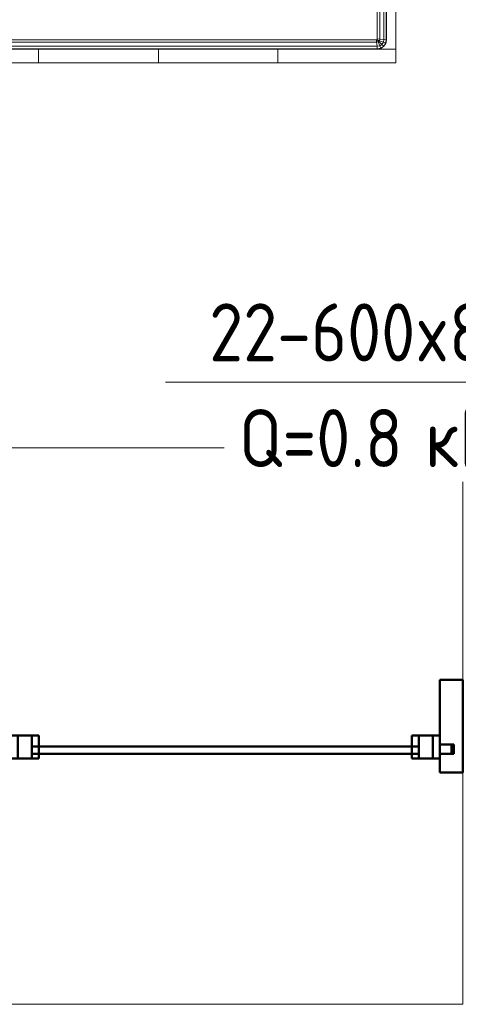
# Model space of a CAD drawing. Header units: millimetres. Extents: x -125 to 26481, y 4748 to 39818.
# Tile 5 of 104: x 13351 to 14297, y 29638 to 31761. Entities that reach past the tile are written whole.
import ezdxf

# ---------------------------------------------------------------- set-up
doc = ezdxf.new("R2010")
doc.units = ezdxf.units.MM
for name, color, linetype, lineweight in [('A-GENM-____-MCUT', 13, 'Continuous', 50), ('A-GENM-____-OTLN', 13, 'Continuous', 20), ('A-PART-____-MCUT', 2, 'Continuous', 50), ('A-PART-____-OTLN', 2, 'Continuous', 20), ('A-WALL-____-MCUT', 113, 'Continuous', 50), ('A-WALL-____-OTLN', 113, 'Continuous', 20), ('I-FURN-____-OTLN', 30, 'Continuous', 20), ('M-EQPM-___-IDEN', 50, 'Continuous', 20)]:
    doc.layers.add(name, color=color, linetype=linetype, lineweight=lineweight)
doc.styles.add('GOST Common_1', font='GOST_Common.ttf', dxfattribs={"width": 0.9, "height": 125})

# ---------------------------------------------------------------- blocks, each defined once
blk = doc.blocks.new('Прямая форма - V line-610154-В_Этаж 02_Отопление')
at = {"layer": 'I-FURN-____-OTLN', "color": 253}
for p, q in [((860, -52), (860, -1948)), ((865.2, -51.5), (865.2, -1948.5)), ((874.1, -50.6), (874.1, -1949.4)), ((879.3, -50.1), (879.3, -1949.9)), ((880, -50), (880, -1950)), ((900, -300), (900, -1970)), ((858, -1950), (-858, -1950)), ((859.7, -1949.7), (858, -1950)), ((858, -1950), (858.5, -1955.2)), ((860, -1948), (859.7, -1949.7)), ((859.7, -1949.7), (860, -1950)), ((860, -1948), (865.2, -1948.5)), ((860, -1950), (864.5, -1951.9)), ((860, -1950), (863.5, -1953.5)), ((860, -1950), (861.9, -1954.5)), ((864.5, -1951.9), (863.5, -1953.5)), ((865.2, -1948.5), (864.5, -1951.9)), ((864.5, -1951.9), (873, -1955.4)), ((865.2, -1948.5), (874.1, -1949.4)), ((874.1, -1949.4), (873, -1955.4)), ((874.1, -1949.4), (879.3, -1949.9)), ((879.3, -1949.9), (877.8, -1957.4)), ((880, -1950), (878.5, -1957.7)), ((879.3, -1949.9), (880, -1950)), ((859.9, -1969.3), (-859.9, -1969.3)), ((859.4, -1964.1), (-859.4, -1964.1)), ((858.5, -1955.2), (-858.5, -1955.2)), ((-129.6, -1970), (129.6, -1970)), ((-129.6, -1970), (129.6, -1970)), ((129.6, -1970), (388.3, -1970)), ((129.6, -1970), (129.6, -2000)), ((129.6, -1970), (129.6, -2000)), ((129.6, -1970), (388.3, -1970)), ((388.3, -1970), (645.4, -1970)), ((388.3, -1970), (388.3, -2000)), ((388.3, -1970), (388.3, -2000)), ((388.3, -1970), (645.4, -1970)), ((645.4, -1970), (900, -1970)), ((645.4, -1970), (645.4, -2000)), ((645.4, -1970), (645.4, -2000)), ((645.4, -1970), (900, -1970)), ((861.9, -1954.5), (858.5, -1955.2)), ((858.5, -1955.2), (859.4, -1964.1)), ((865.4, -1963), (859.4, -1964.1)), ((859.4, -1964.1), (859.9, -1969.3)), ((867.4, -1967.8), (859.9, -1969.3)), ((859.9, -1969.3), (860, -1970)), ((867.7, -1968.5), (860, -1970)), ((863.5, -1953.5), (861.9, -1954.5)), ((861.9, -1954.5), (865.4, -1963)), ((863.5, -1953.5), (869.9, -1959.9)), ((869.9, -1959.9), (865.4, -1963)), ((865.4, -1963), (867.4, -1967.8)), ((873.7, -1963.7), (867.4, -1967.8)), ((867.4, -1967.8), (867.7, -1968.5)), ((874.1, -1964.1), (867.7, -1968.5)), ((873, -1955.4), (869.9, -1959.9)), ((869.9, -1959.9), (873.7, -1963.7)), ((873, -1955.4), (877.8, -1957.4)), ((877.8, -1957.4), (873.7, -1963.7)), ((873.7, -1963.7), (874.1, -1964.1)), ((878.5, -1957.7), (874.1, -1964.1)), ((877.8, -1957.4), (878.5, -1957.7)), ((900, -1970), (900, -2000)), ((900, -1970), (900, -2000)), ((129.6, -2000), (-129.6, -2000)), ((-129.6, -2000), (129.6, -2000)), ((388.3, -2000), (129.6, -2000)), ((129.6, -2000), (388.3, -2000)), ((645.4, -2000), (388.3, -2000)), ((388.3, -2000), (645.4, -2000)), ((645.4, -2000), (900, -2000)), ((645.4, -2000), (900, -2000))]:
    blk.add_line(p, q, dxfattribs=at)
blk = doc.blocks.new('Прямая форма - FU - 059-610155-В_Этаж 02_Отопление')
blk.add_blockref('Прямая форма - V line-610154-В_Этаж 02_Отопление', (0, 0))
blk = doc.blocks.new('Family - OP - 005-610279-В_Этаж 02_Отопление')
at = {"layer": 'A-GENM-____-MCUT', "lineweight": 9}
for p, q in [((30048.3, 30837.6), (27423.2, 30837.6)), ((27423.2, 30837.6), (27423.2, 29637.6)), ((30048.3, 29637.6), (30048.3, 30837.6)), ((27423.2, 29637.6), (30048.3, 29637.6))]:
    blk.add_line(p, q, dxfattribs=at)
blk = doc.blocks.new('Прямая форма - Iron-610641-В_Этаж 02_Отопление')
at = {"layer": 'A-WALL-____-MCUT', "color": 9}
for p, q in [((-462.5, 30), (-462.5, -20)), ((-402.5, 30), (-462.5, 30)), ((-462.5, 30), (-462.5, -20)), ((-447.5, 30), (-462.5, 30)), ((-447.5, -20), (-447.5, 30)), ((-447.5, 30), (-447.5, -20)), ((-417.5, 30), (-447.5, 30)), ((-417.5, -20), (-417.5, 30)), ((-402.5, -20), (-402.5, 30)), ((462.5, 30), (402.5, 30)), ((402.5, 30), (402.5, -20)), ((417.5, 30), (417.5, -20)), ((447.5, 30), (417.5, 30)), ((447.5, -20), (447.5, 30)), ((462.5, 30), (447.5, 30)), ((447.5, 30), (447.5, -20)), ((462.5, -20), (462.5, 30)), ((462.5, -20), (462.5, 30)), ((-492.5, 10), (-492.5, -10)), ((-462.5, 10), (-492.5, 10)), ((-462.5, -10), (-462.5, 10)), ((492.5, 10), (462.5, 10)), ((462.5, 10), (462.5, -10)), ((492.5, -10), (492.5, 10)), ((-492.5, -10), (-462.5, -10)), ((-462.5, -20), (-402.5, -20)), ((-462.5, -20), (-447.5, -20)), ((-447.5, -20), (-417.5, -20)), ((402.5, -20), (462.5, -20)), ((417.5, -20), (447.5, -20)), ((447.5, -20), (462.5, -20)), ((462.5, -10), (492.5, -10))]:
    blk.add_line(p, q, dxfattribs=at)
blk = doc.blocks.new('Прямая форма - V line-610642-В_Этаж 02_Отопление')
at = {"layer": 'A-WALL-____-MCUT', "color": 9}
for p, q in [((512.5, 150), (462.5, 150)), ((462.5, 150), (462.5, 10)), ((512.5, -50), (512.5, 150)), ((462.5, 10), (487.5, 10)), ((487.5, 10), (487.5, -10)), ((487.5, -10), (462.5, -10)), ((462.5, -10), (462.5, -50)), ((462.5, -50), (512.5, -50))]:
    blk.add_line(p, q, dxfattribs=at)
blk = doc.blocks.new('Прямая форма - Iron-610643-В_Этаж 02_Отопление')
blk.add_blockref('Прямая форма - V line-610642-В_Этаж 02_Отопление', (0, 0))
blk = doc.blocks.new('Прямая форма - V line-610644-В_Этаж 02_Отопление')
at = {"layer": 'A-WALL-____-MCUT', "color": 9}
for p, q in [((-462.5, 150), (-512.5, 150)), ((-512.5, 150), (-512.5, 10)), ((-462.5, 10), (-462.5, 150)), ((-512.5, 10), (-462.5, 10)), ((-512.5, -10), (-512.5, -50)), ((-462.5, -10), (-512.5, -10)), ((-462.5, -50), (-462.5, -10)), ((-512.5, -50), (-462.5, -50))]:
    blk.add_line(p, q, dxfattribs=at)
blk = doc.blocks.new('Прямая форма - Iron-610645-В_Этаж 02_Отопление')
blk.add_blockref('Прямая форма - V line-610644-В_Этаж 02_Отопление', (0, 0))
blk = doc.blocks.new('Прямая форма - Glass-610650-В_Этаж 02_Отопление')
at = {"layer": 'A-WALL-____-MCUT', "color": 9}
for p, q in [((417.5, 6), (-417.5, 6)), ((-417.5, 6), (-417.5, -10)), ((417.5, -10), (417.5, 6)), ((-417.5, -10), (417.5, -10))]:
    blk.add_line(p, q, dxfattribs=at)
blk = doc.blocks.new('Прямая форма - V line-610657-В_Этаж 02_Отопление')
at = {"layer": 'A-WALL-____-MCUT', "color": 9}
for p, q in [((-482.5, 10), (-2092.5, 10)), ((-2092.5, 10), (-2092.5, -10)), ((-482.5, -10), (-482.5, 10)), ((-2092.5, -10), (-482.5, -10))]:
    blk.add_line(p, q, dxfattribs=at)
blk = doc.blocks.new('Прямая форма - Iron-610658-В_Этаж 02_Отопление')
blk.add_blockref('Прямая форма - V line-610657-В_Этаж 02_Отопление', (0, 0))
blk = doc.blocks.new('Прямая форма - V line-610667-В_Этаж 02_Отопление')
at = {"layer": 'A-WALL-____-MCUT', "color": 9}
for p, q in [((-2062.5, 150), (-2112.5, 150)), ((-2112.5, 150), (-2112.5, -50)), ((-2062.5, 10), (-2062.5, 150)), ((-2087.5, 10), (-2062.5, 10)), ((-2087.5, -10), (-2087.5, 10)), ((-2062.5, -10), (-2087.5, -10)), ((-2062.5, -50), (-2062.5, -10)), ((-2112.5, -50), (-2062.5, -50))]:
    blk.add_line(p, q, dxfattribs=at)
blk = doc.blocks.new('Прямая форма - Iron-610668-В_Этаж 02_Отопление')
blk.add_blockref('Прямая форма - V line-610667-В_Этаж 02_Отопление', (0, 0))
blk = doc.blocks.new('Прямая форма - CW-002-610669-В_Этаж 02_Отопление')
for name in ['Прямая форма - Iron-610668-В_Этаж 02_Отопление', 'Прямая форма - Iron-610645-В_Этаж 02_Отопление', 'Прямая форма - Iron-610643-В_Этаж 02_Отопление', 'Прямая форма - Iron-610641-В_Этаж 02_Отопление', 'Прямая форма - Iron-610658-В_Этаж 02_Отопление', 'Прямая форма - Glass-610650-В_Этаж 02_Отопление']:
    blk.add_blockref(name, (0, 0))
blk = doc.blocks.new('Family - Iron-610686-В_Этаж 02_Отопление')
at = {"layer": 'A-PART-____-MCUT', "color": 9}
for p, q in [((-462.5, 30), (-462.5, -20)), ((-402.5, 30), (-462.5, 30)), ((-462.5, 30), (-462.5, -20)), ((-447.5, 30), (-462.5, 30)), ((-447.5, -20), (-447.5, 30)), ((-447.5, 30), (-447.5, -20)), ((-417.5, 30), (-447.5, 30)), ((-417.5, -20), (-417.5, 30)), ((-402.5, -20), (-402.5, 30)), ((462.5, 30), (402.5, 30)), ((402.5, 30), (402.5, -20)), ((417.5, 30), (417.5, -20)), ((447.5, 30), (417.5, 30)), ((447.5, -20), (447.5, 30)), ((462.5, 30), (447.5, 30)), ((447.5, 30), (447.5, -20)), ((462.5, -20), (462.5, 30)), ((462.5, -20), (462.5, 30)), ((-492.5, 10), (-492.5, -10)), ((-462.5, 10), (-492.5, 10)), ((-462.5, -10), (-462.5, 10)), ((492.5, 10), (462.5, 10)), ((462.5, 10), (462.5, -10)), ((492.5, -10), (492.5, 10)), ((-492.5, -10), (-462.5, -10)), ((-462.5, -20), (-402.5, -20)), ((-462.5, -20), (-447.5, -20)), ((-447.5, -20), (-417.5, -20)), ((402.5, -20), (462.5, -20)), ((417.5, -20), (447.5, -20)), ((447.5, -20), (462.5, -20)), ((462.5, -10), (492.5, -10))]:
    blk.add_line(p, q, dxfattribs=at)
blk = doc.blocks.new('Family - V line-610688-В_Этаж 02_Отопление')
at = {"layer": 'A-PART-____-MCUT', "color": 9}
for p, q in [((512.5, 150), (462.5, 150)), ((462.5, 150), (462.5, 10)), ((512.5, -50), (512.5, 150)), ((462.5, 10), (487.5, 10)), ((487.5, 10), (487.5, -10)), ((487.5, -10), (462.5, -10)), ((462.5, -10), (462.5, -50)), ((462.5, -50), (512.5, -50))]:
    blk.add_line(p, q, dxfattribs=at)
blk = doc.blocks.new('Family - Iron-610689-В_Этаж 02_Отопление')
blk.add_blockref('Family - V line-610688-В_Этаж 02_Отопление', (0, 0))
blk = doc.blocks.new('Family - Glass-610700-В_Этаж 02_Отопление')
at = {"layer": 'A-PART-____-MCUT', "color": 9}
for p, q in [((417.5, 6), (-417.5, 6)), ((-417.5, 6), (-417.5, -10)), ((417.5, -10), (417.5, 6)), ((-417.5, -10), (417.5, -10))]:
    blk.add_line(p, q, dxfattribs=at)
blk = doc.blocks.new('V line_ifc_RVT-1-В_Этаж 02_Отопление')
at = {"layer": 'A-GENM-____-OTLN', "color": 253, "lineweight": 20}
blk.add_blockref('Family - OP - 005-610279-В_Этаж 02_Отопление', (0, 0), dxfattribs=at)
at = {"layer": 'A-PART-____-OTLN', "color": 253, "lineweight": 20}
for name in ['Family - Iron-610689-В_Этаж 02_Отопление', 'Family - Iron-610686-В_Этаж 02_Отопление', 'Family - Glass-610700-В_Этаж 02_Отопление']:
    blk.add_blockref(name, (29535.8, 30187.6), dxfattribs=at)
at = {"layer": 'A-WALL-____-OTLN', "color": 253, "lineweight": 20}
blk.add_blockref('Прямая форма - CW-002-610669-В_Этаж 02_Отопление', (29535.8, 30187.6), dxfattribs=at)
at = {"layer": 'I-FURN-____-OTLN', "color": 253, "lineweight": 20}
blk.add_blockref('Прямая форма - FU - 059-610155-В_Этаж 02_Отопление', (29003.6, 33667.6), dxfattribs=at)
blk = doc.blocks.new('ADSK_M_Оборудование_Отопительный прибор - ADSK_Марка _ ADSK_Тепловая мощность_20-1635446-В_Этаж 02_Отопление')
at = {"layer": 'M-EQPM-___-IDEN'}
blk.add_line((-10, 0), (10, 0), dxfattribs=at)

msp = doc.modelspace()

# ---------------------------------------------------------------- block references
at = {"lineweight": 9}
msp.add_blockref('V line_ifc_RVT-1-В_Этаж 02_Отопление', (-15741.7, 0), dxfattribs=at)
at = {"layer": 'M-EQPM-___-IDEN', "xscale": 49.99999999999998, "yscale": 49.99999999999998, "zscale": 49.99999999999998}
msp.add_blockref('ADSK_M_Оборудование_Отопительный прибор - ADSK_Марка _ ADSK_Тепловая мощность_20-1635446-В_Этаж 02_Отопление', (14165.2, 30979.5), dxfattribs=at)

# ---------------------------------------------------------------- next in the draw order: texts
at = {"layer": 'M-EQPM-___-IDEN', "lineweight": 9, "char_height": 125, "attachment_point": 1, "style": 'GOST Common_1', "bg_fill": 3, "box_fill_scale": 1.25, "bg_fill_color": 256, "bg_fill_true_color": 13158600, "bg_fill_transparency": 0}
for s, insert, width in [('22-600x800', (13759.3, 31149.1), 974.05), ('Q=0.8 ', (13823.5, 30921.2), 487.025)]:
    msp.add_mtext(s, dxfattribs=dict(at, insert=insert, width=width))

# ---------------------------------------------------------------- next in the draw order: texts
at = {"layer": 'M-EQPM-___-IDEN', "lineweight": 9, "insert": (14225.3, 30921.2), "char_height": 125, "width": 331.899, "attachment_point": 1, "style": 'GOST Common_1', "bg_fill": 3, "box_fill_scale": 1.25, "bg_fill_color": 256, "bg_fill_true_color": 13158600, "bg_fill_transparency": 0}
msp.add_mtext('кВт', dxfattribs=at)

doc.saveas('drawing.dxf')
